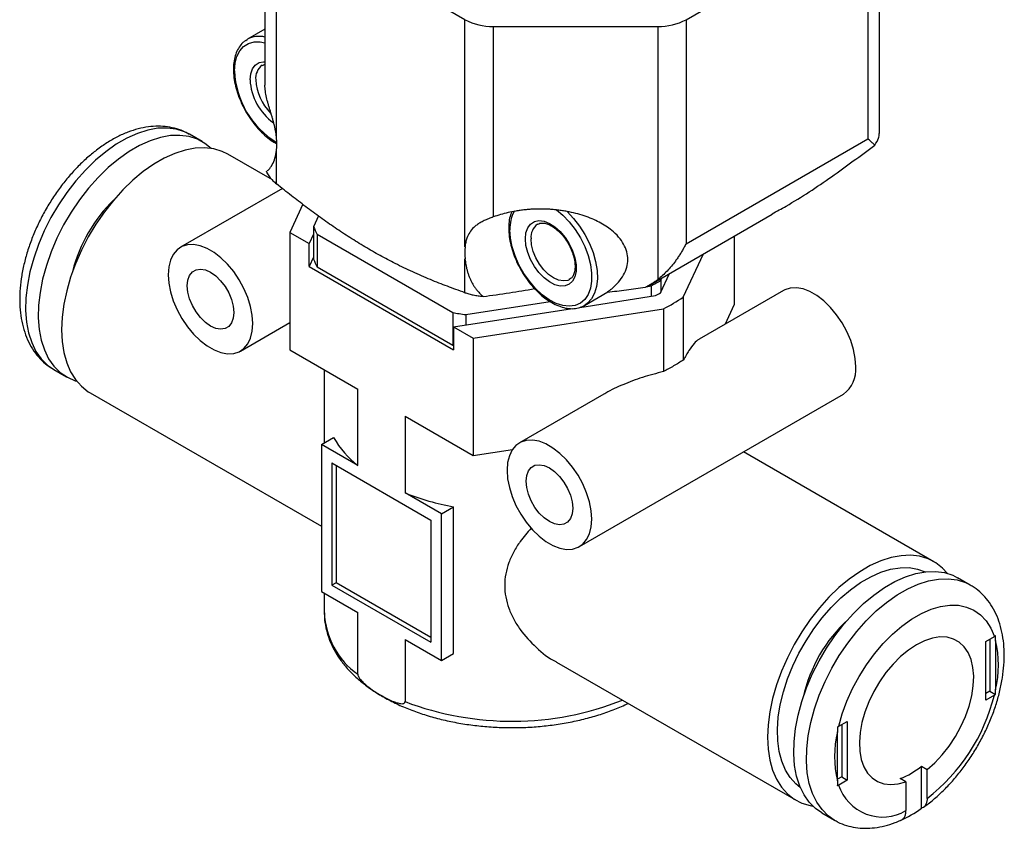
# Model space of a CAD drawing. Header units: millimetres. Extents: x 13 to 546, y 13 to 419.
# Tile 13 of 16: x 451 to 500, y 304 to 344. Entities that reach past the tile are written whole.
import ezdxf

# ---------------------------------------------------------------- set-up
doc = ezdxf.new("R2010")
doc.units = ezdxf.units.MM
doc.header["$LTSCALE"] = 2

msp = doc.modelspace()

# ---------------------------------------------------------------- linework, layer by layer
for p, q in [((493.825, 338.742), (493.825, 360.649)), ((493.24, 358.674), (493.24, 338.471)), ((463.046, 350.701), (463.046, 341.16)), ((473.067, 344.437), (463.632, 349.884)), ((463.632, 338.506), (463.632, 349.884)), ((484.138, 344.437), (489.138, 347.324)), ((473.067, 333.059), (473.067, 344.437)), ((484.138, 344.437), (484.138, 333.217)), ((463.044, 343.961), (462.168, 343.455)), ((474.481, 344.099), (482.724, 344.099)), ((474.481, 344.099), (474.481, 334.558)), ((482.724, 344.099), (482.724, 331.424)), ((459.905, 338.329), (459.269, 338.697)), ((484.138, 333.217), (493.24, 338.471)), ((463.632, 336.212), (463.632, 337.909)), ((463.428, 336.411), (461.193, 337.702)), ((463.924, 335.983), (458.824, 333.039)), ((464.938, 335.191), (464.287, 333.787)), ((465.735, 334.608), (465.485, 334.07)), ((482.302, 331.142), (488.458, 334.696)), ((465.485, 334.07), (465.485, 332.437)), ((464.287, 333.787), (464.287, 327.908)), ((464.287, 333.787), (465.267, 333.222)), ((465.485, 333.692), (465.267, 333.222)), ((465.663, 333.687), (472.451, 329.769)), ((465.663, 333.687), (465.663, 332.054)), ((486.554, 333.597), (486.554, 330.157)), ((465.267, 332.079), (465.267, 333.222)), ((465.485, 332.548), (465.267, 332.079)), ((473.067, 330.765), (473.067, 332.463)), ((484.001, 330.535), (485.007, 332.704)), ((465.267, 332.079), (472.493, 327.907)), ((465.663, 332.054), (472.451, 328.136)), ((478.307, 331.425), (478.29, 331.416)), ((482.862, 330.759), (483.31, 331.724)), ((482.872, 331.381), (482.929, 331.504)), ((482.872, 331.381), (482.872, 330.779)), ((482.148, 331.064), (482.386, 331.101)), ((482.386, 331.101), (482.386, 330.581)), ((489.017, 330.876), (484.797, 328.439)), ((478.817, 330.029), (482.614, 330.616)), ((479.056, 330.126), (480.223, 330.799)), ((484.001, 330.535), (484.001, 327.387)), ((472.493, 329.05), (478.453, 329.972)), ((473.114, 329.666), (477.334, 330.319)), ((473.473, 328.485), (483.003, 329.959)), ((479.098, 330.151), (479.056, 330.126)), ((483.003, 329.959), (483.003, 326.811)), ((486.108, 329.196), (486.554, 330.157)), ((472.451, 329.769), (472.451, 328.136)), ((473.114, 329.666), (473.114, 329.146)), ((461.824, 327.843), (464.287, 329.265)), ((472.493, 329.05), (473.473, 328.485)), ((472.493, 329.05), (472.493, 327.907)), ((473.473, 328.485), (473.473, 322.606)), ((472.451, 328.136), (472.493, 328.128)), ((464.287, 327.908), (467.697, 325.94)), ((452.469, 326.918), (453.106, 326.551)), ((466.021, 326.908), (466.021, 323.238)), ((454.293, 325.75), (465.875, 319.064)), ((467.697, 322.102), (467.697, 325.94)), ((480.015, 325.679), (475.795, 323.242)), ((478.794, 318.046), (492.017, 325.68)), ((470.063, 324.574), (473.473, 322.606)), ((470.063, 324.574), (470.063, 320.736)), ((465.875, 323.154), (466.487, 323.507)), ((465.875, 323.154), (465.875, 315.805)), ((467.697, 322.102), (465.875, 323.154)), ((473.473, 322.606), (475.444, 322.911)), ((496.548, 317.291), (487.017, 322.793)), ((466.405, 322.236), (471.355, 319.378)), ((466.405, 322.236), (466.405, 316.112)), ((466.617, 322.113), (466.617, 316.234)), ((471.885, 319.684), (470.063, 320.736)), ((471.885, 319.684), (472.497, 320.038)), ((472.497, 312.689), (472.497, 320.038)), ((471.885, 312.336), (471.885, 319.684)), ((471.355, 319.378), (471.355, 313.254)), ((466.617, 316.234), (466.405, 316.112)), ((466.405, 316.112), (471.355, 313.254)), ((471.355, 313.499), (466.617, 316.234)), ((498.372, 316.123), (497.735, 316.49)), ((465.875, 315.805), (467.697, 314.753)), ((466.021, 315.721), (466.021, 314.743)), ((467.697, 311.65), (467.697, 314.753)), ((470.063, 313.388), (471.885, 312.336)), ((470.063, 313.388), (470.063, 310.285)), ((499.144, 313.296), (499.578, 313.546)), ((499.144, 310.356), (499.144, 313.296)), ((499.356, 313.418), (499.356, 310.805)), ((499.639, 313.345), (499.639, 310.879)), ((471.885, 312.336), (472.497, 312.689)), ((477.652, 312.266), (489.649, 305.34)), ((499.356, 310.805), (499.144, 310.683)), ((499.356, 310.805), (499.637, 310.643)), ((499.578, 310.607), (499.144, 310.356)), ((491.781, 309.045), (492.214, 309.295)), ((492.214, 309.295), (492.214, 306.356)), ((491.719, 306.307), (491.719, 308.773)), ((491.932, 309.132), (491.932, 306.519)), ((495.927, 307.045), (496.21, 306.882)), ((495.927, 304.941), (495.927, 307.045)), ((496.21, 305.436), (496.21, 306.882)), ((491.932, 306.519), (491.719, 306.397)), ((492.214, 306.356), (491.781, 306.105)), ((491.932, 306.519), (492.214, 306.356)), ((495.149, 306.27), (494.866, 306.433)), ((495.149, 306.27), (495.149, 304.823)), ((490.936, 304.712), (491.572, 304.345)), ((494.872, 304.336), (494.908, 304.352))]:
    msp.add_line(p, q)
at = {"flags": 128}
for points in [[(461.526, 341.873), (461.555, 342.256), (461.643, 342.594), (461.786, 342.877), (461.981, 343.097), (462.222, 343.248), (462.501, 343.326), (462.812, 343.327), (463.046, 343.282)], [(462.087, 343.403), (462.151, 343.445), (462.168, 343.455)], [(462.304, 341.424), (462.334, 341.722), (462.421, 341.973), (462.563, 342.163), (462.753, 342.285), (462.98, 342.332), (463.046, 342.331)], [(459.269, 338.697), (459.027, 338.818), (458.609, 338.952), (458.158, 339.012), (457.679, 338.996), (457.177, 338.906), (456.661, 338.741), (456.134, 338.505), (455.604, 338.199), (455.078, 337.827), (454.561, 337.395), (454.06, 336.907), (453.581, 336.37), (453.129, 335.789), (452.711, 335.172), (452.332, 334.526), (451.995, 333.859), (451.705, 333.18), (451.466, 332.496), (451.28, 331.816), (451.15, 331.148), (451.077, 330.5), (451.063, 329.88), (451.106, 329.295), (451.208, 328.754), (451.366, 328.261), (451.579, 327.824), (451.844, 327.447), (452.157, 327.135), (452.469, 326.918)], [(460.351, 337.993), (460.043, 338.243), (459.663, 338.45), (459.245, 338.585), (458.794, 338.645), (458.315, 338.629), (457.814, 338.538), (457.297, 338.374), (456.77, 338.137), (456.241, 337.831), (455.714, 337.46), (455.197, 337.028), (454.696, 336.54), (454.217, 336.002), (453.766, 335.421), (453.348, 334.804), (452.968, 334.159), (452.631, 333.492), (452.341, 332.812), (452.102, 332.129), (451.916, 331.448), (451.786, 330.78), (451.714, 330.132), (451.699, 329.512), (451.743, 328.928), (451.844, 328.386), (452.002, 327.894), (452.215, 327.456), (452.48, 327.079), (452.794, 326.768), (453.153, 326.525), (453.552, 326.354), (453.62, 326.333)], [(461.193, 337.702), (460.902, 337.843), (460.481, 337.97), (460.028, 338.023), (459.549, 338.002), (459.048, 337.908), (458.532, 337.741), (458.007, 337.504), (457.479, 337.199), (456.954, 336.83), (456.438, 336.401), (455.937, 335.917), (455.458, 335.384), (455.005, 334.808), (454.584, 334.196), (454.201, 333.556), (453.859, 332.893), (453.562, 332.217), (453.315, 331.535), (453.119, 330.856), (452.978, 330.186), (452.893, 329.535), (452.864, 328.909), (452.893, 328.317), (452.978, 327.764), (453.119, 327.258), (453.315, 326.804), (453.562, 326.408), (453.859, 326.074), (454.201, 325.806), (454.293, 325.75)], [(477.651, 334.909), (477.966, 334.646), (478.288, 334.31), (478.585, 333.929), (478.846, 333.513), (479.064, 333.074), (479.234, 332.626), (479.35, 332.18), (479.408, 331.75), (479.408, 331.348), (479.35, 330.987), (479.234, 330.675), (479.064, 330.422), (478.846, 330.236), (478.585, 330.121), (478.288, 330.081), (477.966, 330.118), (477.626, 330.23), (477.278, 330.413), (476.933, 330.663), (476.601, 330.973), (476.29, 331.333), (476.01, 331.733), (475.77, 332.162), (475.575, 332.607), (475.432, 333.056), (475.344, 333.495), (475.315, 333.913), (475.315, 333.913)], [(478.178, 334.832), (478.506, 334.487), (478.807, 334.098), (479.074, 333.675), (479.3, 333.23), (479.48, 332.774), (479.608, 332.319), (479.681, 331.876), (479.697, 331.458), (479.656, 331.076), (479.56, 330.738), (479.409, 330.455), (479.209, 330.233), (479.098, 330.151)], [(476.092, 333.464), (476.122, 333.762), (476.21, 334.013), (476.352, 334.203), (476.541, 334.325), (476.769, 334.372), (477.025, 334.342), (477.296, 334.236), (477.571, 334.06), (477.836, 333.822), (478.079, 333.533), (478.289, 333.206), (478.456, 332.857), (478.571, 332.502), (478.63, 332.157), (478.63, 331.839), (478.571, 331.563), (478.456, 331.341), (478.289, 331.185), (478.079, 331.1), (477.836, 331.091), (477.571, 331.16), (477.296, 331.301), (477.025, 331.509), (476.769, 331.774), (476.541, 332.084), (476.352, 332.424), (476.21, 332.779), (476.122, 333.13), (476.092, 333.464)], [(478.29, 331.416), (478.212, 331.382), (477.997, 331.35), (477.758, 331.391), (477.507, 331.504), (477.255, 331.682), (477.016, 331.917), (476.801, 332.196), (476.622, 332.507), (476.487, 332.832), (476.404, 333.157), (476.375, 333.464)], [(462.445, 329.217), (462.416, 329.637), (462.33, 330.078), (462.19, 330.53), (461.998, 330.979), (461.761, 331.414), (461.484, 331.822), (461.176, 332.193), (460.845, 332.515), (460.499, 332.781), (460.149, 332.984), (459.803, 333.117), (459.472, 333.176), (459.164, 333.162), (458.887, 333.073), (458.65, 332.912), (458.458, 332.684), (458.317, 332.395), (458.231, 332.052), (458.203, 331.666), (458.231, 331.246), (458.317, 330.804), (458.458, 330.352), (458.65, 329.903), (458.887, 329.468), (459.164, 329.06), (459.472, 328.69), (459.803, 328.367), (460.149, 328.101), (460.499, 327.899), (460.845, 327.766), (461.176, 327.706), (461.484, 327.721), (461.761, 327.81), (461.998, 327.97), (462.19, 328.198), (462.33, 328.488), (462.416, 328.83), (462.445, 329.217)], [(461.491, 329.768), (461.461, 329.485), (461.375, 329.25), (461.236, 329.075), (461.051, 328.968), (460.83, 328.935), (460.584, 328.978), (460.324, 329.094), (460.064, 329.278), (459.818, 329.52), (459.596, 329.808), (459.412, 330.128), (459.273, 330.464), (459.186, 330.798), (459.157, 331.115), (459.186, 331.398), (459.273, 331.633), (459.412, 331.808), (459.596, 331.915), (459.818, 331.947), (460.064, 331.905), (460.324, 331.789), (460.584, 331.605), (460.83, 331.363), (461.051, 331.075), (461.236, 330.755), (461.375, 330.419), (461.461, 330.084), (461.491, 329.768)], [(492.639, 327.053), (492.61, 327.473), (492.524, 327.915), (492.383, 328.367), (492.191, 328.816), (491.954, 329.251), (491.678, 329.659), (491.369, 330.029), (491.038, 330.352), (490.693, 330.618), (490.342, 330.82), (489.997, 330.953), (489.665, 331.013), (489.357, 330.998), (489.081, 330.909), (489.017, 330.876)], [(479.416, 319.42), (479.387, 319.84), (479.301, 320.281), (479.16, 320.733), (478.968, 321.183), (478.731, 321.617), (478.455, 322.025), (478.147, 322.396), (477.815, 322.718), (477.47, 322.984), (477.119, 323.187), (476.774, 323.32), (476.442, 323.38), (476.134, 323.365), (475.858, 323.276), (475.62, 323.115), (475.429, 322.887), (475.288, 322.598), (475.202, 322.255), (475.173, 321.869), (475.202, 321.449), (475.288, 321.007), (475.429, 320.555), (475.62, 320.106), (475.858, 319.671), (476.134, 319.263), (476.442, 318.893), (476.774, 318.57), (477.119, 318.304), (477.47, 318.102), (477.815, 317.969), (478.147, 317.909), (478.455, 317.924), (478.731, 318.013), (478.968, 318.173), (479.16, 318.401), (479.301, 318.691), (479.387, 319.033), (479.416, 319.42)], [(478.461, 319.971), (478.432, 319.688), (478.346, 319.453), (478.207, 319.278), (478.022, 319.171), (477.801, 319.138), (477.554, 319.181), (477.294, 319.297), (477.035, 319.481), (476.788, 319.723), (476.567, 320.011), (476.382, 320.331), (476.243, 320.667), (476.157, 321.001), (476.128, 321.318), (476.157, 321.601), (476.243, 321.836), (476.382, 322.011), (476.567, 322.118), (476.788, 322.15), (477.035, 322.108), (477.294, 321.992), (477.554, 321.808), (477.801, 321.566), (478.022, 321.278), (478.207, 320.958), (478.346, 320.622), (478.432, 320.287), (478.461, 319.971)], [(497.221, 316.709), (496.982, 316.968), (496.64, 317.235), (496.257, 317.433), (495.836, 317.56), (495.384, 317.613), (494.904, 317.592), (494.404, 317.498), (493.888, 317.331), (493.362, 317.094), (492.834, 316.789), (492.309, 316.42), (491.793, 315.991), (491.292, 315.507), (490.813, 314.974), (490.36, 314.398), (489.94, 313.786), (489.556, 313.145), (489.214, 312.483), (488.918, 311.807), (488.67, 311.125), (488.475, 310.445), (488.333, 309.776), (488.248, 309.125), (488.219, 308.499), (488.248, 307.906), (488.333, 307.354), (488.475, 306.847), (488.67, 306.394), (488.918, 305.997), (489.214, 305.664), (489.556, 305.396), (489.94, 305.198), (490.36, 305.072), (490.49, 305.048)], [(489.867, 305.972), (489.634, 306.158), (489.349, 306.475), (489.114, 306.854), (488.931, 307.292), (488.802, 307.781), (488.73, 308.317), (488.716, 308.891), (488.759, 309.496), (488.859, 310.125), (489.015, 310.769), (489.225, 311.42), (489.486, 312.07), (489.794, 312.709), (490.145, 313.33), (490.536, 313.924), (490.96, 314.484), (491.413, 315.003), (491.889, 315.473), (492.38, 315.889), (492.881, 316.245), (493.386, 316.536), (493.887, 316.759), (494.379, 316.911), (494.854, 316.989), (495.307, 316.993), (495.731, 316.924), (496.11, 316.786)], [(490.936, 304.712), (490.624, 304.929), (490.31, 305.241), (490.045, 305.617), (489.833, 306.055), (489.675, 306.547), (489.573, 307.089), (489.529, 307.674), (489.544, 308.293), (489.617, 308.941), (489.747, 309.61), (489.932, 310.29), (490.172, 310.974), (490.461, 311.653), (490.798, 312.32), (491.178, 312.965), (491.596, 313.582), (492.047, 314.163), (492.526, 314.701), (493.027, 315.189), (493.544, 315.621), (494.071, 315.992), (494.601, 316.298), (495.127, 316.535), (495.644, 316.7), (496.145, 316.79), (496.624, 316.806), (497.076, 316.746), (497.494, 316.611), (497.735, 316.49)], [(491.561, 304.351), (491.26, 304.561), (490.947, 304.873), (490.682, 305.25), (490.469, 305.687), (490.311, 306.18), (490.209, 306.722), (490.166, 307.306), (490.18, 307.926), (490.253, 308.574), (490.383, 309.242), (490.569, 309.922), (490.808, 310.606), (491.098, 311.286), (491.435, 311.952), (491.814, 312.598), (492.232, 313.215), (492.684, 313.796), (493.163, 314.334), (493.664, 314.822), (494.181, 315.254), (494.707, 315.625), (495.237, 315.931), (495.764, 316.167), (496.28, 316.332), (496.782, 316.423), (497.261, 316.438), (497.712, 316.378), (498.13, 316.244), (498.368, 316.125)], [(491.781, 309.045), (491.96, 309.675), (492.193, 310.307), (492.475, 310.933), (492.804, 311.542), (493.173, 312.127), (493.578, 312.68), (494.013, 313.191), (494.472, 313.655), (494.948, 314.063), (495.434, 314.412), (495.924, 314.695), (496.411, 314.908), (496.887, 315.049), (497.346, 315.115), (497.781, 315.106), (498.186, 315.021), (498.555, 314.862), (498.883, 314.632), (499.166, 314.332), (499.398, 313.969), (499.578, 313.546)], [(496.21, 306.882), (496.599, 307.225), (496.97, 307.619), (497.316, 308.057), (497.63, 308.53), (497.904, 309.029), (498.135, 309.543), (498.318, 310.063), (498.448, 310.578), (498.523, 311.078), (498.542, 311.554), (498.505, 311.995), (498.411, 312.394), (498.264, 312.741), (498.066, 313.031), (497.82, 313.258), (497.532, 313.417), (497.207, 313.505), (496.853, 313.52), (496.475, 313.462), (496.081, 313.332), (495.679, 313.133), (495.278, 312.868), (494.884, 312.543), (494.506, 312.165), (494.151, 311.74), (493.826, 311.278), (493.538, 310.786), (493.293, 310.276), (493.094, 309.757), (492.947, 309.239), (492.854, 308.733), (492.816, 308.248), (492.835, 307.795), (492.911, 307.381), (493.041, 307.017), (493.223, 306.707), (493.454, 306.459), (493.729, 306.278), (494.042, 306.167), (494.388, 306.128), (494.759, 306.163), (495.149, 306.27)]]:
    msp.add_lwpolyline(points, dxfattribs=at)
for centre, radius, start, end in [((474.424, 346.984), 2.886, 241.9598, 271.1441), ((482.782, 346.984), 2.886, 268.8559, 298.0402), ((462.753, 342.372), 1.231, 76.2229, 118.3822), ((465.905, 342.037), 4.382, 182.1511, 238.9711), ((463.369, 341.511), 0.787, 125.1458, 186.3744), ((465.069, 341.546), 2.768, 182.5273, 234.9715), ((465.073, 341.544), 2.489, 182.7782, 225.6971), ((460.729, 338.208), 2.918, 354.1363, 5.8637), ((460.801, 329.96), 7.619, 134.2196, 165.7858), ((477.15, 333.978), 1.836, 151.183, 182.045), ((469.294, 335.605), 4.107, 201.9546, 207.8424), ((477.158, 333.551), 0.787, 125.1458, 186.3744), ((475.97, 332.761), 2.918, 174.1363, 185.8637), ((469.294, 333.972), 4.107, 201.9546, 207.8424), ((477.824, 339.565), 9.616, 298.328, 301.6667), ((477.86, 339.138), 9.758, 299.1542, 300.8404), ((478.115, 339.579), 10.79, 296.9362, 303.0584), ((475.303, 346.015), 16.495, 260.0421, 262.3718), ((491.125, 326.911), 1.52, 305.9283, 5.3838), ((470.953, 326.13), 5.18, 210.421, 231.0501), ((474.881, 332.934), 13.114, 248.4443, 259.5277), ((470.028, 314.915), 4.012, 182.4495, 234.4686), ((497.354, 308.859), 7.534, 132.6582, 167.3471), ((494.359, 312.112), 5.422, 346.857, 13.143), ((475.416, 324.341), 15.041, 249.1514, 291.6161), ((490.514, 312.829), 9.333, 307.6127, 346.2262), ((497, 307.54), 5.422, 166.857, 193.143), ((493.521, 309.988), 3.801, 290.7275, 309.2671), ((493.976, 306.808), 2.305, 197.7516, 300.5788), ((492.306, 309.988), 6.212, 294.3398, 305.6548)]:
    msp.add_arc(centre, radius, start, end)
for points, knots in [([(462.081, 343.389), (462.035, 343.358), (461.909, 343.272), (461.749, 343.067), (461.602, 342.789), (461.507, 342.462), (461.472, 342.175), (461.466, 341.931), (461.475, 341.678), (461.521, 341.324), (461.627, 340.891), (461.781, 340.456), (461.979, 340.029), (462.217, 339.618), (462.49, 339.234), (462.79, 338.884), (463.113, 338.58), (463.396, 338.358), (463.572, 338.262), (463.632, 338.229)], [0, 0, 0, 0, 0.036608, 0.10024, 0.164608, 0.230336, 0.297246, 0.320812, 0.356662, 0.42435, 0.491956, 0.559447, 0.626851, 0.69422, 0.761613, 0.829074, 0.896668, 0.964457, 1, 1, 1, 1]), ([(462.92, 342.15), (462.951, 342.172), (462.987, 342.197), (463.039, 342.2), (463.046, 342.201)], [0, 0, 0, 0, 0.851156, 1, 1, 1, 1]), ([(463.632, 338.506), (463.627, 338.554), (463.616, 338.651), (463.592, 338.801), (463.563, 338.952), (463.529, 339.105), (463.491, 339.261), (463.449, 339.418), (463.403, 339.577), (463.355, 339.737), (463.306, 339.899), (463.258, 340.061), (463.195, 340.276), (463.124, 340.544), (463.073, 340.807), (463.05, 341.011), (463.047, 341.11), (463.046, 341.16)], [0, 0, 0, 0, 0.058823, 0.117628, 0.176427, 0.235239, 0.294084, 0.352997, 0.411929, 0.470803, 0.52966, 0.588583, 0.647702, 0.764338, 0.881114, 0.940542, 1, 1, 1, 1]), ([(459.253, 338.695), (459.189, 338.734), (458.994, 338.852), (458.631, 338.981), (458.176, 339.082), (457.7, 339.113), (457.207, 339.079), (456.699, 338.979), (456.18, 338.811), (455.655, 338.576), (455.132, 338.277), (454.618, 337.918), (454.117, 337.505), (453.637, 337.042), (453.181, 336.537), (452.754, 335.993), (452.359, 335.417), (452, 334.815), (451.681, 334.192), (451.404, 333.555), (451.173, 332.91), (450.99, 332.261), (450.858, 331.616), (450.78, 330.98), (450.759, 330.359), (450.795, 329.758), (450.892, 329.187), (451.051, 328.653), (451.269, 328.165), (451.542, 327.732), (451.868, 327.363), (452.174, 327.095), (452.384, 326.977), (452.456, 326.936)], [0, 0, 0, 0, 0.014919, 0.045349, 0.075797, 0.106622, 0.138102, 0.170386, 0.203459, 0.237156, 0.271242, 0.305493, 0.339727, 0.37388, 0.407939, 0.441915, 0.475833, 0.509724, 0.543623, 0.577555, 0.611555, 0.645659, 0.679901, 0.714306, 0.748882, 0.7836, 0.818329, 0.85283, 0.886804, 0.919965, 0.952177, 0.983514, 1, 1, 1, 1]), ([(493.59, 338.159), (493.571, 338.178), (493.532, 338.215), (493.467, 338.275), (493.397, 338.337), (493.321, 338.402), (493.267, 338.448), (493.24, 338.471)], [0, 0, 0, 0, 0.2000124, 0.4000233, 0.6000302, 0.8000265, 1, 1, 1, 1]), ([(493.59, 338.159), (493.668, 338.274), (493.804, 338.477), (493.81, 338.662), (493.812, 338.743)], [0, 0, 0, 0, 0.56549, 1, 1, 1, 1]), ([(463.156, 336.878), (463.188, 336.897), (463.265, 336.941), (463.42, 337.165), (463.563, 337.49), (463.609, 337.769), (463.632, 337.909)], [0, 0, 0, 0, 0.186416, 0.457625, 0.727882, 1, 1, 1, 1]), ([(488.449, 334.713), (488.683, 334.841), (489.712, 335.408), (491.441, 336.556), (492.874, 337.625), (493.59, 338.159)], [0, 0, 0, 0, 0.128149, 0.564418, 1, 1, 1, 1]), ([(463.111, 336.846), (463.112, 336.846), (463.112, 336.845), (463.113, 336.842), (463.116, 336.835), (463.128, 336.809), (463.171, 336.72), (463.27, 336.567), (463.411, 336.41), (463.536, 336.292), (463.6, 336.238), (463.632, 336.212)], [0, 0, 0, 0, 0.001992, 0.003984, 0.015942, 0.031898, 0.128021, 0.431606, 0.735276, 0.867524, 1, 1, 1, 1]), ([(473.067, 330.765), (472.915, 330.818), (472.621, 330.921), (472.187, 331.082), (471.76, 331.246), (471.33, 331.418), (470.894, 331.603), (470.451, 331.8), (470.01, 332.007), (469.465, 332.277), (468.812, 332.62), (468.059, 333.053), (467.306, 333.516), (466.563, 334.007), (465.823, 334.525), (465.094, 335.063), (464.366, 335.625), (463.88, 336.013), (463.632, 336.212)], [0, 0, 0, 0, 0.049031, 0.094931, 0.139644, 0.18499, 0.231585, 0.278523, 0.325291, 0.371456, 0.451308, 0.530932, 0.609699, 0.688294, 0.766297, 0.844417, 0.920488, 1, 1, 1, 1]), ([(478.178, 334.832), (478.102, 334.846), (477.948, 334.873), (477.716, 334.903), (477.483, 334.927), (477.249, 334.944), (477.014, 334.953), (476.778, 334.955), (476.542, 334.95), (476.306, 334.937), (476.071, 334.916), (475.838, 334.889), (475.554, 334.846), (475.222, 334.78), (474.844, 334.683), (474.602, 334.6), (474.481, 334.558)], [0, 0, 0, 0, 0.062293, 0.124576, 0.186858, 0.249149, 0.311457, 0.373802, 0.436417, 0.499185, 0.561835, 0.624099, 0.685708, 0.791405, 0.89569, 1, 1, 1, 1]), ([(480.193, 330.796), (480.231, 330.823), (480.307, 330.876), (480.507, 331.033), (480.767, 331.281), (481.025, 331.644), (481.184, 332.029), (481.236, 332.422), (481.184, 332.817), (481.025, 333.2), (480.768, 333.564), (480.455, 333.863), (480.123, 334.105), (479.792, 334.298), (479.428, 334.47), (479.032, 334.618), (478.614, 334.743), (478.324, 334.802), (478.178, 334.832)], [0, 0, 0, 0, 0.021985, 0.043652, 0.120863, 0.1956, 0.266615, 0.336252, 0.405889, 0.476905, 0.551124, 0.628859, 0.685985, 0.745016, 0.805981, 0.869421, 0.934699, 1, 1, 1, 1]), ([(474.481, 334.558), (474.441, 334.543), (474.361, 334.514), (474.245, 334.468), (474.134, 334.421), (474.027, 334.372), (473.925, 334.321), (473.829, 334.268), (473.739, 334.212), (473.655, 334.154), (473.578, 334.094), (473.447, 333.977), (473.291, 333.788), (473.17, 333.534), (473.099, 333.289), (473.078, 333.136), (473.067, 333.059)], [0, 0, 0, 0, 0.046383, 0.092463, 0.13845, 0.184529, 0.230857, 0.277249, 0.323487, 0.369672, 0.415876, 0.462145, 0.62417, 0.786206, 0.893047, 1, 1, 1, 1]), ([(475.397, 334.811), (475.362, 334.709), (475.292, 334.499), (475.259, 334.215), (475.257, 334.04), (475.256, 333.994)], [0, 0, 0, 0, 0.4106, 0.846481, 1, 1, 1, 1]), ([(475.256, 333.994), (475.257, 333.924), (475.262, 333.719), (475.31, 333.364), (475.415, 332.931), (475.569, 332.496), (475.768, 332.069), (476.006, 331.658), (476.278, 331.274), (476.579, 330.925), (476.902, 330.619), (477.239, 330.363), (477.586, 330.164), (477.933, 330.028), (478.274, 329.958), (478.598, 329.963), (478.879, 330.026), (479.033, 330.119), (479.1, 330.159)], [0, 0, 0, 0, 0.034704, 0.100226, 0.165668, 0.231, 0.296247, 0.36146, 0.426697, 0.492, 0.557431, 0.623051, 0.688898, 0.754943, 0.820891, 0.886153, 0.950047, 1, 1, 1, 1]), ([(476.709, 334.19), (476.741, 334.209), (476.815, 334.25), (476.968, 334.26), (477.164, 334.225), (477.383, 334.129), (477.616, 333.973), (477.844, 333.765), (478.056, 333.512), (478.243, 333.227), (478.395, 332.921), (478.506, 332.61), (478.57, 332.309), (478.586, 332.033), (478.558, 331.796), (478.488, 331.61), (478.4, 331.484), (478.325, 331.442), (478.292, 331.423)], [0, 0, 0, 0, 0.050636, 0.114215, 0.175207, 0.240168, 0.304516, 0.368918, 0.433639, 0.498617, 0.56369, 0.628642, 0.693255, 0.757364, 0.820929, 0.884307, 0.948457, 1, 1, 1, 1]), ([(484.138, 333.217), (484.107, 333.156), (484.044, 333.034), (483.942, 332.855), (483.835, 332.68), (483.722, 332.509), (483.58, 332.31), (483.404, 332.086), (483.189, 331.845), (482.963, 331.621), (482.804, 331.49), (482.724, 331.424)], [0, 0, 0, 0, 0.086947, 0.174144, 0.261448, 0.348738, 0.435894, 0.577098, 0.718052, 0.858928, 1, 1, 1, 1]), ([(473.067, 332.463), (473.072, 332.414), (473.083, 332.317), (473.107, 332.168), (473.138, 332.018), (473.177, 331.867), (473.223, 331.716), (473.277, 331.566), (473.34, 331.416), (473.412, 331.27), (473.493, 331.127), (473.584, 330.99), (473.693, 330.849), (473.82, 330.707), (473.923, 330.619), (473.975, 330.575)], [0, 0, 0, 0, 0.0743, 0.148577, 0.222848, 0.297134, 0.371463, 0.445876, 0.520338, 0.594753, 0.669135, 0.743549, 0.818121, 0.90908, 1, 1, 1, 1]), ([(482.724, 331.424), (482.677, 331.389), (482.582, 331.317), (482.43, 331.217), (482.269, 331.121), (482.156, 331.063), (482.1, 331.033)], [0, 0, 0, 0, 0.2442138, 0.4907402, 0.7442137, 1, 1, 1, 1]), ([(473.975, 330.575), (474.411, 330.634), (475.255, 330.747), (476.13, 330.895), (476.552, 330.967)], [0, 0, 0, 0, 0.51697, 1, 1, 1, 1]), ([(480.193, 330.796), (480.353, 330.813), (480.512, 330.83), (480.83, 330.867), (480.988, 330.887), (481.465, 330.946), (481.783, 330.988), (482.1, 331.033)], [5.717718, 5.717718, 5.717718, 5.717718, 6.198815, 6.198815, 6.679912, 6.679912, 7.642107, 7.642107, 7.642107, 7.642107]), ([(473.067, 330.765), (473.099, 330.754), (473.162, 330.733), (473.264, 330.704), (473.371, 330.677), (473.483, 330.652), (473.601, 330.629), (473.722, 330.608), (473.846, 330.59), (473.932, 330.58), (473.975, 330.575)], [0, 0, 0, 0, 0.1251105, 0.2501805, 0.3752219, 0.5002505, 0.6252855, 0.7502392, 0.8751062, 1, 1, 1, 1]), ([(484.8, 328.434), (484.791, 328.431), (484.711, 328.406), (484.536, 328.213), (484.278, 327.878), (484.095, 327.554), (484.001, 327.387)], [0, 0, 0, 0, 0.037186, 0.334849, 0.658331, 1, 1, 1, 1]), ([(483.003, 326.811), (482.651, 326.72), (481.966, 326.544), (481.004, 326.174), (480.352, 325.889), (480.052, 325.695), (480.019, 325.674)], [0, 0, 0, 0, 0.341669, 0.665151, 0.962814, 1, 1, 1, 1]), ([(476.381, 318.967), (476.189, 318.75), (475.853, 318.371), (475.501, 317.788), (475.25, 317.246), (475.092, 316.682), (475.038, 316.103), (475.091, 315.522), (475.247, 314.953), (475.494, 314.408), (475.923, 313.723), (476.62, 312.985), (477.268, 312.443), (477.642, 312.274), (477.653, 312.269)], [0, 0, 0, 0, 0.100111, 0.174772, 0.249469, 0.324294, 0.399018, 0.473457, 0.548283, 0.622934, 0.697552, 0.846471, 0.995348, 1, 1, 1, 1]), ([(496.027, 304.997), (496.108, 305.053), (496.361, 305.228), (496.77, 305.58), (497.248, 306.044), (497.701, 306.555), (498.126, 307.101), (498.518, 307.68), (498.873, 308.284), (499.189, 308.908), (499.461, 309.547), (499.688, 310.193), (499.866, 310.841), (499.992, 311.485), (500.065, 312.121), (500.082, 312.74), (500.039, 313.338), (499.937, 313.907), (499.773, 314.437), (499.549, 314.919), (499.27, 315.347), (498.941, 315.71), (498.636, 315.969), (498.43, 316.081), (498.362, 316.118)], [0, 0, 0, 0, 0.0227729, 0.0710372, 0.1191842, 0.1671982, 0.2150981, 0.26292, 0.3107086, 0.3585123, 0.406367, 0.4543221, 0.5024283, 0.5507324, 0.5992694, 0.6480469, 0.6970165, 0.7459722, 0.7945715, 0.8423845, 0.8890229, 0.9343196, 0.9784066, 1, 1, 1, 1]), ([(466.026, 314.727), (466.025, 314.693), (466.015, 314.488), (466.067, 314.111), (466.186, 313.605), (466.381, 313.11), (466.643, 312.629), (466.973, 312.164), (467.37, 311.718), (467.83, 311.296), (468.352, 310.901), (468.929, 310.536), (469.557, 310.204), (470.229, 309.909), (470.941, 309.652), (471.686, 309.435), (472.459, 309.258), (473.253, 309.123), (474.063, 309.03), (474.883, 308.981), (475.707, 308.974), (476.529, 309.011), (477.342, 309.09), (478.142, 309.212), (478.921, 309.376), (479.676, 309.581), (480.396, 309.828), (480.917, 310.035), (481.183, 310.169), (481.236, 310.196)], [0, 0, 0, 0, 0.0073482, 0.0443642, 0.0813679, 0.118607, 0.1562978, 0.1945615, 0.2334089, 0.2727555, 0.3124628, 0.3523848, 0.3924013, 0.4324159, 0.4723857, 0.5122954, 0.5521439, 0.5919385, 0.6316911, 0.6714159, 0.7111284, 0.7508447, 0.7905767, 0.83034, 0.8701514, 0.9100269, 0.9499812, 0.9900257, 1, 1, 1, 1]), ([(499.637, 313.583), (499.633, 313.58), (499.629, 313.578), (499.621, 313.573), (499.618, 313.57), (499.606, 313.563), (499.598, 313.558), (499.586, 313.551), (499.582, 313.548), (499.578, 313.546)], [0.96696036, 0.96696036, 0.96696036, 0.96696036, 0.98418263, 0.98418263, 1.00140489, 1.00140489, 1.03584942, 1.03584942, 1.05257434, 1.05257434, 1.05257434, 1.05257434]), ([(499.639, 313.345), (499.639, 313.364), (499.639, 313.384), (499.639, 313.424), (499.639, 313.443), (499.638, 313.503), (499.637, 313.543), (499.637, 313.583)], [1.5100534, 1.5100534, 1.5100534, 1.5100534, 1.5825519, 1.5825519, 1.6550584, 1.6550584, 1.8000714, 1.8000714, 1.8000714, 1.8000714]), ([(467.697, 311.65), (467.697, 311.643), (467.698, 311.635), (467.701, 311.613), (467.705, 311.598), (467.719, 311.559), (467.731, 311.536), (467.77, 311.468), (467.8, 311.428), (467.882, 311.329), (467.935, 311.275), (468.044, 311.173), (468.1, 311.125), (468.275, 310.982), (468.395, 310.895), (468.637, 310.732), (468.758, 310.657), (468.971, 310.534), (469.062, 310.485), (469.244, 310.392), (469.334, 310.35), (469.498, 310.281), (469.572, 310.253), (469.717, 310.207), (469.789, 310.189), (469.897, 310.178), (469.934, 310.177), (469.989, 310.189), (470.008, 310.195), (470.035, 310.215), (470.045, 310.224), (470.057, 310.247), (470.061, 310.259), (470.062, 310.276), (470.063, 310.281), (470.063, 310.285)], [5.486744, 5.486744, 5.486744, 5.486744, 5.513415, 5.513415, 5.561417, 5.561417, 5.640255, 5.640255, 5.791167, 5.791167, 6.034995, 6.034995, 6.278823, 6.278823, 6.79674, 6.79674, 7.314657, 7.314657, 7.700446, 7.700446, 8.086235, 8.086235, 8.402702, 8.402702, 8.71917, 8.71917, 8.894578, 8.894578, 8.996928, 8.996928, 9.065067, 9.065067, 9.11681, 9.11681, 9.132236, 9.132236, 9.132236, 9.132236]), ([(499.637, 310.643), (499.637, 310.682), (499.638, 310.721), (499.639, 310.8), (499.639, 310.839), (499.639, 310.879)], [15.3702179, 15.3702179, 15.3702179, 15.3702179, 15.5157432, 15.5157432, 15.6612685, 15.6612685, 15.6612685, 15.6612685]), ([(499.578, 310.607), (499.588, 310.612), (499.598, 310.618), (499.618, 310.631), (499.627, 310.637), (499.637, 310.643)], [1.81945573, 1.81945573, 1.81945573, 1.81945573, 1.86271155, 1.86271155, 1.90596737, 1.90596737, 1.90596737, 1.90596737]), ([(491.781, 309.045), (491.77, 309.039), (491.76, 309.033), (491.739, 309.022), (491.728, 309.016), (491.717, 309.011)], [1.81945573, 1.81945573, 1.81945573, 1.81945573, 1.86271155, 1.86271155, 1.90596737, 1.90596737, 1.90596737, 1.90596737]), ([(491.717, 309.011), (491.718, 308.971), (491.718, 308.931), (491.719, 308.852), (491.719, 308.812), (491.719, 308.773)], [15.3702179, 15.3702179, 15.3702179, 15.3702179, 15.5157432, 15.5157432, 15.6612685, 15.6612685, 15.6612685, 15.6612685]), ([(491.719, 306.307), (491.719, 306.287), (491.719, 306.267), (491.719, 306.228), (491.719, 306.208), (491.718, 306.149), (491.718, 306.11), (491.717, 306.071)], [1.5100534, 1.5100534, 1.5100534, 1.5100534, 1.5825519, 1.5825519, 1.6550584, 1.6550584, 1.8000714, 1.8000714, 1.8000714, 1.8000714]), ([(491.717, 306.071), (491.721, 306.073), (491.726, 306.076), (491.734, 306.08), (491.739, 306.082), (491.752, 306.089), (491.76, 306.094), (491.772, 306.101), (491.777, 306.103), (491.781, 306.105)], [0.96696036, 0.96696036, 0.96696036, 0.96696036, 0.98418263, 0.98418263, 1.00140489, 1.00140489, 1.03584942, 1.03584942, 1.05257434, 1.05257434, 1.05257434, 1.05257434]), ([(496.21, 305.436), (496.209, 305.408), (496.207, 305.352), (496.196, 305.275), (496.177, 305.204), (496.151, 305.138), (496.117, 305.079), (496.071, 305.022), (496.009, 304.972), (495.954, 304.951), (495.927, 304.941)], [0, 0, 0, 0, 0.111497, 0.222557, 0.333509, 0.444681, 0.561114, 0.677545, 0.838951, 1, 1, 1, 1]), ([(494.908, 304.351), (494.935, 304.363), (495.003, 304.393), (495.079, 304.494), (495.138, 304.639), (495.145, 304.762), (495.149, 304.823)], [0, 0, 0, 0, 0.1785421, 0.452862, 0.7264679, 1, 1, 1, 1]), ([(491.562, 304.361), (491.622, 304.324), (491.812, 304.205), (492.169, 304.074), (492.621, 303.966), (493.096, 303.929), (493.587, 303.955), (494.094, 304.052), (494.525, 304.179), (494.784, 304.296), (494.872, 304.336)], [0, 0, 0, 0, 0.063993, 0.202866, 0.341703, 0.482115, 0.625421, 0.772362, 0.92294, 1, 1, 1, 1])]:
    msp.add_open_spline(points, degree=3, knots=knots)
msp.add_open_spline([(484.001, 327.387), (483.922, 327.338), (483.764, 327.239), (483.518, 327.093), (483.265, 326.95), (483.09, 326.857), (483.003, 326.811)], degree=3)

doc.saveas('drawing.dxf')
